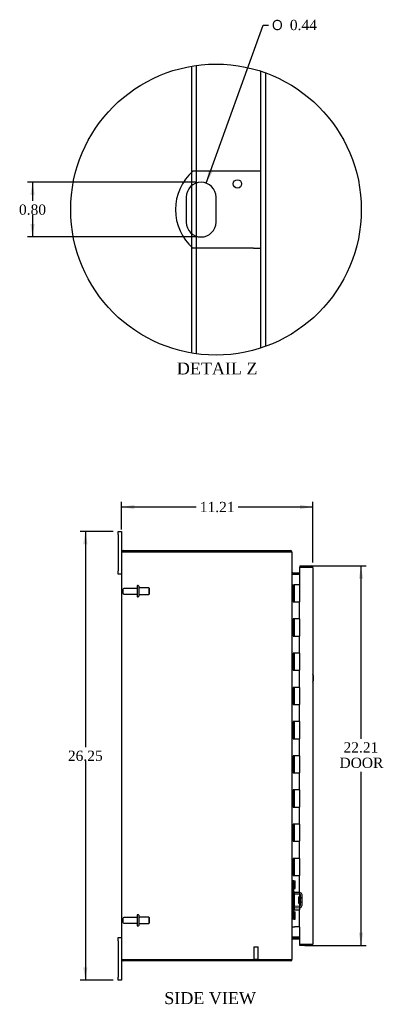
# Model space of a CAD drawing. Header units: inches. Extents: x 11 to 147, y 3 to 98.
# Tile 2 of 8: x 11 to 32, y 34 to 91. Entities that reach past the tile are written whole.
import ezdxf
from ezdxf.enums import TextEntityAlignment as Align

# ---------------------------------------------------------------- set-up
doc = ezdxf.new("R2010")
doc.units = ezdxf.units.IN
doc.header["$MEASUREMENT"] = 0
doc.layers.get('0').update_dxf_attribs({"linetype": 'CONTINUOUS'})
for name, color, linetype in [('COM40153-1', 7, 'CONTINUOUS'), ('COM42780', 7, 'CONTINUOUS'), ('COM48452', 7, 'CONTINUOUS'), ('COM71780-10', 7, 'CONTINUOUS'), ('DEFAULT', 7, 'CONTINUOUS'), ('FET07710', 7, 'CONTINUOUS'), ('HNG10620-20B', 7, 'CONTINUOUS'), ('HNG10620-20C', 7, 'CONTINUOUS'), ('STD21878', 7, 'CONTINUOUS'), ('STD26094', 7, 'CONTINUOUS')]:
    doc.layers.add(name, color=color, linetype=linetype)
doc.styles.add('SEACAD_SOLID_EDGE_ANSI1_SY', font='txt')
doc.styles.add('SEACAD_TIMES_NEW_ROMAN', font='times.ttf')

# ---------------------------------------------------------------- blocks, each defined once
blk = doc.blocks.new('GDIMGGROUP5')
at = {"layer": 'DEFAULT', "linetype": 'Continuous'}
for points in [[(17.91, 62.947), (17.16, 62.822), (17.91, 62.697)], [(27.62, 62.947), (27.62, 62.697), (28.37, 62.822)]]:
    blk.add_hatch(color=136, dxfattribs=at).paths.add_polyline_path(points)
at = {"layer": 'DEFAULT', "color": 136, "linetype": 'Continuous'}
for p, q in [((17.16, 61.511), (17.16, 63.122)), ((17.16, 62.822), (21.531, 62.822)), ((23.999, 62.822), (28.37, 62.822)), ((28.37, 59.568), (28.37, 63.122))]:
    blk.add_line(p, q, dxfattribs=at)
at = {"layer": 'DEFAULT', "color": 136, "linetype": 'Continuous', "style": 'SEACAD_TIMES_NEW_ROMAN'}
blk.add_text('11.21', height=0.6, dxfattribs=at).set_placement((21.741, 63.122), align=Align.TOP_LEFT)
blk = doc.blocks.new('GDIMGGROUP6')
at = {"layer": 'DEFAULT', "linetype": 'Continuous'}
for points in [[(14.918, 60.648), (15.168, 60.648), (15.043, 61.398)], [(14.918, 35.898), (15.043, 35.148), (15.168, 35.898)]]:
    blk.add_hatch(color=136, dxfattribs=at).paths.add_polyline_path(points)
at = {"layer": 'DEFAULT', "color": 136, "linetype": 'Continuous'}
for p, q in [((16.673, 61.398), (14.743, 61.398)), ((15.043, 61.398), (15.043, 48.783)), ((15.043, 47.973), (15.043, 35.148)), ((16.673, 35.148), (14.743, 35.148))]:
    blk.add_line(p, q, dxfattribs=at)
at = {"layer": 'DEFAULT', "color": 136, "linetype": 'Continuous', "style": 'SEACAD_TIMES_NEW_ROMAN'}
blk.add_text('26.25', height=0.6, dxfattribs=at).set_placement((14.019, 48.573), align=Align.TOP_LEFT)
blk = doc.blocks.new('GDIMGGROUP21')
at = {"layer": 'DEFAULT', "linetype": 'Continuous'}
for points in [[(31.309, 58.626), (31.184, 59.376), (31.059, 58.626)], [(31.309, 37.921), (31.059, 37.921), (31.184, 37.171)]]:
    blk.add_hatch(color=136, dxfattribs=at).paths.add_polyline_path(points)
at = {"layer": 'DEFAULT', "color": 136, "linetype": 'Continuous'}
for p, q in [((27.903, 59.376), (31.484, 59.376)), ((31.184, 59.376), (31.184, 49.274)), ((31.184, 47.329), (31.184, 37.171)), ((27.903, 37.171), (31.484, 37.171))]:
    blk.add_line(p, q, dxfattribs=at)
at = {"layer": 'DEFAULT', "color": 136, "linetype": 'Continuous', "style": 'SEACAD_TIMES_NEW_ROMAN'}
for s, p in [('22.21', (30.16, 49.064)), ('DOOR', (29.925, 48.164))]:
    blk.add_text(s, height=0.6, dxfattribs=at).set_placement(p, align=Align.TOP_LEFT)
blk = doc.blocks.new('GDIMGGROUP26')
at = {"layer": 'DEFAULT', "linetype": 'Continuous'}
blk.add_hatch(color=136, dxfattribs=at).paths.add_polyline_path([(22.255, 82.507), (22.117, 81.759), (22.49, 82.422)])
at = {"layer": 'DEFAULT', "color": 136, "linetype": 'Continuous'}
for p, q in [((22.117, 81.759), (25.464, 91.009)), ((25.464, 91.009), (25.764, 91.009))]:
    blk.add_line(p, q, dxfattribs=at)
for s, style, p in [('O', 'SEACAD_SOLID_EDGE_ANSI1_SY', (25.974, 91.309)), ('0.44', 'SEACAD_TIMES_NEW_ROMAN', (27.018, 91.309))]:
    blk.add_text(s, height=0.6, dxfattribs=dict(at, style=style)).set_placement(p, align=Align.TOP_LEFT)
blk = doc.blocks.new('GDIMGGROUP27')
at = {"layer": 'DEFAULT', "linetype": 'Continuous'}
for points in [[(11.825, 81.062), (12.075, 81.062), (11.95, 81.812)], [(11.825, 79.362), (11.95, 78.612), (12.075, 79.362)]]:
    blk.add_hatch(color=136, dxfattribs=at).paths.add_polyline_path(points)
at = {"layer": 'DEFAULT', "color": 136, "linetype": 'Continuous'}
for p, q in [((21.52, 81.812), (11.65, 81.812)), ((11.95, 81.812), (11.95, 80.722)), ((11.95, 79.912), (11.95, 78.612)), ((21.52, 78.612), (11.65, 78.612))]:
    blk.add_line(p, q, dxfattribs=at)
at = {"layer": 'DEFAULT', "color": 136, "linetype": 'Continuous', "style": 'SEACAD_TIMES_NEW_ROMAN'}
blk.add_text('0.80', height=0.6, dxfattribs=at).set_placement((11.154, 80.512), align=Align.TOP_LEFT)

msp = doc.modelspace()

# ---------------------------------------------------------------- linework, layer by layer
at = {"color": 7}
msp.add_circle((22.694, 80.212), 8.51, dxfattribs=at)
at = {"layer": 'COM40153-1', "color": 7}
for p, q in [((24.888, 82.462), (21.336, 82.462)), ((25.32, 82.462), (24.888, 82.462)), ((20.946, 80.938), (20.946, 79.486)), ((22.694, 79.486), (22.694, 80.938)), ((24.888, 77.962), (21.336, 77.962)), ((24.888, 77.962), (25.32, 77.962))]:
    msp.add_line(p, q, dxfattribs=at)
msp.add_circle((23.944, 81.714), 0.25, dxfattribs=at)
for centre, radius, start, end in [((23.32, 80.212), 3, 131.40962, 228.59038), ((21.82, 80.938), 0.874, 0, 180), ((21.82, 79.486), 0.874, 180, 0), ((27.66, 52.813), 0.75, 341.20309, 18.79691)]:
    msp.add_arc(centre, radius, start, end, dxfattribs=at)
at = {"layer": 'COM42780', "color": 7}
for p, q in [((27.16, 40.951), (27.16, 40.514)), ((27.16, 40.951), (27.202, 40.951)), ((27.252, 40.951), (27.202, 40.951)), ((27.252, 40.951), (27.32, 40.951)), ((27.252, 40.514), (27.252, 40.951)), ((27.255, 40.951), (27.255, 40.514)), ((27.32, 40.514), (27.32, 40.951)), ((27.16, 40.514), (27.16, 40.328)), ((27.202, 40.514), (27.16, 40.514)), ((27.252, 40.514), (27.202, 40.514)), ((27.252, 40.514), (27.32, 40.514)), ((27.255, 40.328), (27.255, 40.514)), ((27.59, 40.18), (27.301, 40.185)), ((27.592, 40.275), (27.302, 40.28)), ((27.542, 39.64), (27.542, 40.03)), ((27.637, 40.03), (27.542, 40.03)), ((27.732, 39.96), (27.542, 39.96)), ((27.732, 39.942), (27.542, 39.942)), ((27.646, 40.264), (27.592, 40.275)), ((27.637, 39.538), (27.637, 40.132)), ((27.732, 39.538), (27.732, 40.132)), ((27.16, 39.342), (27.16, 39.157)), ((27.16, 39.157), (27.16, 38.72)), ((27.16, 39.157), (27.202, 39.157)), ((27.202, 39.157), (27.252, 39.157)), ((27.252, 39.157), (27.32, 39.157)), ((27.252, 38.72), (27.252, 39.157)), ((27.255, 39.157), (27.255, 39.342)), ((27.255, 39.157), (27.255, 38.72)), ((27.301, 39.485), (27.59, 39.49)), ((27.302, 39.39), (27.592, 39.395)), ((27.32, 38.72), (27.32, 39.157)), ((27.542, 39.729), (27.732, 39.729)), ((27.732, 39.71), (27.542, 39.71)), ((27.542, 39.64), (27.637, 39.64)), ((27.592, 39.395), (27.646, 39.407)), ((27.202, 38.72), (27.16, 38.72)), ((27.252, 38.72), (27.202, 38.72)), ((27.252, 38.72), (27.32, 38.72)), ((27.254, 39.025), (27.255, 39.025)), ((27.254, 38.916), (27.254, 39.025)), ((27.254, 38.995), (27.255, 38.995)), ((27.254, 38.916), (27.255, 38.916)), ((27.254, 38.885), (27.254, 38.916)), ((27.254, 38.91), (27.255, 38.91)), ((27.254, 38.885), (27.255, 38.885)), ((27.254, 38.852), (27.254, 38.885)), ((27.254, 38.852), (27.255, 38.852))]:
    msp.add_line(p, q, dxfattribs=at)
for centre, radius, start, end in [((27.303, 40.328), 0.143, 180, 206.90823), ((27.303, 40.328), 0.048, 180, 269), ((27.303, 40.328), 0.143, 206.90823, 269), ((27.589, 40.132), 0.048, 0, 89), ((27.589, 40.132), 0.143, 0, 66.66652), ((27.303, 39.342), 0.143, 153.09177, 180), ((27.303, 39.342), 0.143, 91, 153.09177), ((27.303, 39.342), 0.048, 91, 180), ((27.589, 39.538), 0.048, 271, 0), ((27.589, 39.538), 0.143, 293.33348, 0)]:
    msp.add_arc(centre, radius, start, end, dxfattribs=at)
at = {"layer": 'COM48452', "color": 7}
for p, q in [((21.268, 82.4), (21.268, 88.601)), ((21.556, 82.462), (21.556, 88.645)), ((25.32, 72.117), (25.32, 88.306)), ((25.608, 72.216), (25.608, 88.207)), ((21.268, 81.615), (21.268, 82.4)), ((21.556, 81.771), (21.556, 82.462)), ((21.556, 78.652), (21.556, 81.771)), ((21.268, 78.808), (21.268, 81.615)), ((21.268, 78.023), (21.268, 78.808)), ((21.556, 77.962), (21.556, 78.652)), ((21.268, 71.822), (21.268, 78.023)), ((21.556, 71.778), (21.556, 77.962)), ((17.16, 60.165), (17.16, 36.381)), ((17.166, 60.201), (17.268, 60.201)), ((17.268, 60.201), (17.166, 60.201)), ((17.268, 60.273), (27.052, 60.273)), ((17.268, 60.201), (27.052, 60.201)), ((27.052, 60.201), (17.268, 60.201)), ((27.052, 60.201), (27.052, 60.273)), ((27.136, 60.165), (27.16, 60.165)), ((27.16, 60.141), (27.16, 60.165)), ((27.16, 36.407), (27.16, 60.14)), ((27.196, 58.97), (27.196, 58.898)), ((27.196, 58.97), (27.575, 58.97)), ((27.196, 58.898), (27.575, 58.898)), ((27.196, 58.885), (27.575, 58.885)), ((27.575, 37.662), (27.196, 37.662)), ((27.196, 37.648), (27.575, 37.648)), ((27.196, 37.576), (27.196, 37.648)), ((27.196, 37.576), (27.575, 37.576)), ((17.268, 36.345), (17.166, 36.345)), ((17.166, 36.345), (17.268, 36.345)), ((17.268, 36.345), (27.052, 36.345)), ((27.052, 36.345), (17.268, 36.345)), ((27.052, 36.345), (27.052, 36.273)), ((27.136, 36.381), (27.16, 36.381)), ((27.16, 36.381), (27.16, 36.406)), ((27.052, 36.273), (17.268, 36.273))]:
    msp.add_line(p, q, dxfattribs=at)
for centre, radius, start, end in [((17.268, 60.165), 0.108, 160.52878, 180), ((17.268, 60.165), 0.108, 90, 160.52878), ((27.052, 60.165), 0.108, 0, 90), ((27.052, 60.165), 0.036, 51.27642, 90), ((27.196, 59.006), 0.036, 180, 270), ((27.196, 59.006), 0.108, 259.60319, 270), ((27.196, 37.54), 0.036, 90, 180), ((27.196, 37.54), 0.108, 90, 100.39653), ((17.268, 36.381), 0.108, 180, 199.47122), ((17.268, 36.381), 0.108, 199.47122, 270), ((27.052, 36.381), 0.108, 270, 0), ((27.052, 36.381), 0.036, 270, 308.72358)]:
    msp.add_arc(centre, radius, start, end, dxfattribs=at)
for centre, start_param, end_param in [((17.268, 60.165), 2.801756, 3.141593), ((17.268, 36.381), 3.141593, 3.48143)]:
    msp.add_ellipse(centre, major_axis=(0.108, 0), ratio=0.997813, start_param=start_param, end_param=end_param, dxfattribs=at)
for points, knots in [([(27.16, 60.14), (27.16, 60.145), (27.157, 60.15), (27.147, 60.16), (27.139, 60.165), (27.119, 60.176), (27.107, 60.181), (27.08, 60.191), (27.066, 60.196), (27.052, 60.201)], [0, 0, 0, 0, 0.25, 0.25, 0.5, 0.5, 0.75, 0.75, 1, 1, 1, 1]), ([(27.16, 58.988), (27.16, 58.978), (27.161, 58.968), (27.163, 58.947), (27.165, 58.937), (27.168, 58.922), (27.17, 58.918), (27.173, 58.908), (27.175, 58.904), (27.18, 58.896), (27.183, 58.892), (27.187, 58.888), (27.189, 58.887), (27.192, 58.885), (27.194, 58.885), (27.196, 58.885)], [0, 0, 0, 0, 0.25, 0.25, 0.5, 0.5, 0.625, 0.625, 0.75, 0.75, 0.875, 0.875, 0.9375, 0.9375, 1, 1, 1, 1]), ([(27.196, 37.662), (27.194, 37.662), (27.192, 37.661), (27.189, 37.66), (27.187, 37.659), (27.183, 37.655), (27.18, 37.651), (27.175, 37.643), (27.173, 37.638), (27.17, 37.629), (27.168, 37.624), (27.165, 37.61), (27.163, 37.6), (27.161, 37.579), (27.16, 37.569), (27.16, 37.558)], [0, 0, 0, 0, 0.0625, 0.0625, 0.125, 0.125, 0.25, 0.25, 0.375, 0.375, 0.5, 0.5, 0.75, 0.75, 1, 1, 1, 1]), ([(27.052, 36.345), (27.066, 36.351), (27.08, 36.356), (27.107, 36.366), (27.119, 36.371), (27.139, 36.381), (27.147, 36.387), (27.157, 36.397), (27.16, 36.402), (27.16, 36.407)], [0, 0, 0, 0, 0.25, 0.25, 0.5, 0.5, 0.75, 0.75, 1, 1, 1, 1])]:
    msp.add_open_spline(points, degree=3, knots=knots, dxfattribs=at)
at = {"layer": 'COM71780-10', "color": 7}
for p, q in [((27.603, 59.376), (27.603, 59.304)), ((27.603, 59.376), (28.262, 59.376)), ((28.262, 59.304), (27.575, 59.304)), ((27.575, 59.304), (27.575, 58.273)), ((27.603, 59.304), (28.262, 59.304)), ((28.364, 59.304), (28.262, 59.304)), ((28.262, 59.304), (28.364, 59.304)), ((28.37, 59.268), (28.37, 37.279)), ((27.575, 38.273), (27.575, 37.243)), ((27.575, 37.243), (28.262, 37.243)), ((27.603, 37.171), (27.603, 37.243)), ((28.262, 37.243), (27.603, 37.243)), ((28.262, 37.171), (27.603, 37.171)), ((28.262, 37.243), (28.364, 37.243)), ((28.364, 37.243), (28.262, 37.243))]:
    msp.add_line(p, q, dxfattribs=at)
for centre, start, end in [((28.262, 59.268), 19.47122, 90), ((28.262, 59.268), 0, 19.47122), ((28.262, 37.279), 270, 340.52878), ((28.262, 37.279), 340.52878, 360)]:
    msp.add_arc(centre, 0.108, start, end, dxfattribs=at)
for centre, start_param, end_param in [((28.262, 59.268), 3.141593, 3.48143), ((28.262, 37.279), 2.801756, 3.141593)]:
    msp.add_ellipse(centre, major_axis=(-0.108, 0), ratio=0.997813, start_param=start_param, end_param=end_param, dxfattribs=at)
at = {"layer": 'FET07710', "color": 7}
for p, q in [((16.973, 61.211), (16.973, 61.398)), ((16.973, 61.398), (17.16, 61.398)), ((16.973, 61.211), (16.973, 59.086)), ((17.16, 61.398), (17.16, 61.211)), ((17.16, 61.211), (17.16, 60.165)), ((16.973, 58.898), (16.973, 59.086)), ((17.16, 58.898), (16.973, 58.898)), ((16.973, 37.461), (16.973, 37.648)), ((16.973, 37.648), (17.16, 37.648)), ((16.973, 37.461), (16.973, 35.336)), ((17.16, 36.381), (17.16, 35.336)), ((16.973, 35.148), (16.973, 35.336)), ((17.16, 35.148), (16.973, 35.148)), ((17.16, 35.336), (17.16, 35.148))]:
    msp.add_line(p, q, dxfattribs=at)
at = {"layer": 'HNG10620-20B', "color": 7}
for p, q in [((27.16, 58.273), (27.186, 58.273)), ((27.186, 58.273), (27.204, 58.273)), ((27.204, 58.273), (27.246, 58.273)), ((27.204, 58.273), (27.204, 57.273)), ((27.246, 58.273), (27.246, 57.273)), ((27.204, 57.273), (27.313, 57.273)), ((27.313, 57.273), (27.575, 57.273)), ((27.575, 56.273), (27.575, 57.273)), ((27.313, 56.273), (27.204, 56.273)), ((27.204, 56.273), (27.204, 55.273)), ((27.246, 56.273), (27.246, 55.273)), ((27.575, 56.273), (27.313, 56.273)), ((27.204, 55.273), (27.313, 55.273)), ((27.313, 55.273), (27.575, 55.273)), ((27.575, 54.273), (27.575, 55.273)), ((27.313, 54.273), (27.204, 54.273)), ((27.204, 54.273), (27.204, 53.273)), ((27.246, 54.273), (27.246, 53.273)), ((27.575, 54.273), (27.313, 54.273)), ((27.204, 53.273), (27.313, 53.273)), ((27.313, 53.273), (27.575, 53.273)), ((27.575, 52.273), (27.575, 53.273)), ((27.313, 52.273), (27.204, 52.273)), ((27.204, 52.273), (27.204, 51.273)), ((27.246, 52.273), (27.246, 51.273)), ((27.575, 52.273), (27.313, 52.273)), ((27.204, 51.273), (27.313, 51.273)), ((27.313, 51.273), (27.575, 51.273)), ((27.575, 50.273), (27.575, 51.273)), ((27.313, 50.273), (27.204, 50.273)), ((27.204, 50.273), (27.204, 49.273)), ((27.246, 50.273), (27.246, 49.273)), ((27.575, 50.273), (27.313, 50.273)), ((27.204, 49.273), (27.313, 49.273)), ((27.313, 49.273), (27.575, 49.273)), ((27.575, 48.273), (27.575, 49.273)), ((27.313, 48.273), (27.204, 48.273)), ((27.204, 48.273), (27.204, 47.273)), ((27.246, 48.273), (27.246, 47.273)), ((27.575, 48.273), (27.313, 48.273)), ((27.204, 47.273), (27.313, 47.273)), ((27.313, 47.273), (27.575, 47.273)), ((27.575, 46.273), (27.575, 47.273)), ((27.313, 46.273), (27.204, 46.273)), ((27.204, 46.273), (27.204, 45.273)), ((27.246, 46.273), (27.246, 45.273)), ((27.575, 46.273), (27.313, 46.273)), ((27.204, 45.273), (27.313, 45.273)), ((27.313, 45.273), (27.575, 45.273)), ((27.575, 44.273), (27.575, 45.273)), ((27.313, 44.273), (27.204, 44.273)), ((27.204, 44.273), (27.204, 43.273)), ((27.246, 44.273), (27.246, 43.273)), ((27.575, 44.273), (27.313, 44.273)), ((27.204, 43.273), (27.313, 43.273)), ((27.313, 43.273), (27.575, 43.273)), ((27.575, 42.273), (27.575, 43.273)), ((27.313, 42.273), (27.204, 42.273)), ((27.204, 42.273), (27.204, 41.273)), ((27.246, 42.273), (27.246, 41.273)), ((27.575, 42.273), (27.313, 42.273)), ((27.204, 41.273), (27.313, 41.273)), ((27.313, 41.273), (27.575, 41.273)), ((27.575, 40.273), (27.575, 41.273)), ((27.313, 40.273), (27.204, 40.273)), ((27.204, 40.273), (27.204, 39.273)), ((27.246, 40.273), (27.246, 39.273)), ((27.575, 40.273), (27.313, 40.273)), ((27.204, 39.273), (27.313, 39.273)), ((27.313, 39.273), (27.575, 39.273)), ((27.575, 38.273), (27.575, 39.273)), ((27.16, 38.273), (27.186, 38.273)), ((27.186, 38.273), (27.313, 38.273)), ((27.575, 38.273), (27.313, 38.273))]:
    msp.add_line(p, q, dxfattribs=at)
at = {"layer": 'HNG10620-20C', "color": 7}
for p, q in [((27.575, 58.273), (27.268, 58.273)), ((27.268, 58.273), (27.268, 57.273)), ((27.575, 58.273), (27.575, 57.273)), ((27.313, 57.273), (27.575, 57.273)), ((27.575, 56.273), (27.575, 57.273)), ((27.268, 56.273), (27.268, 55.273)), ((27.575, 56.273), (27.313, 56.273)), ((27.575, 56.273), (27.575, 55.273)), ((27.313, 55.273), (27.575, 55.273)), ((27.575, 54.273), (27.575, 55.273)), ((27.268, 54.273), (27.268, 53.273)), ((27.575, 54.273), (27.313, 54.273)), ((27.575, 54.273), (27.575, 53.273)), ((27.313, 53.273), (27.575, 53.273)), ((27.575, 52.273), (27.575, 53.273)), ((27.268, 52.273), (27.268, 51.273)), ((27.575, 52.273), (27.313, 52.273)), ((27.575, 52.273), (27.575, 51.273)), ((27.313, 51.273), (27.575, 51.273)), ((27.575, 50.273), (27.575, 51.273)), ((27.268, 50.273), (27.268, 49.273)), ((27.575, 50.273), (27.313, 50.273)), ((27.575, 50.273), (27.575, 49.273)), ((27.313, 49.273), (27.575, 49.273)), ((27.575, 48.273), (27.575, 49.273)), ((27.268, 48.273), (27.268, 47.273)), ((27.575, 48.273), (27.313, 48.273)), ((27.575, 48.273), (27.575, 47.273)), ((27.313, 47.273), (27.575, 47.273)), ((27.575, 46.273), (27.575, 47.273)), ((27.268, 46.273), (27.268, 45.273)), ((27.575, 46.273), (27.313, 46.273)), ((27.575, 46.273), (27.575, 45.273)), ((27.313, 45.273), (27.575, 45.273)), ((27.575, 44.273), (27.575, 45.273)), ((27.268, 44.273), (27.268, 43.273)), ((27.575, 44.273), (27.313, 44.273)), ((27.575, 44.273), (27.575, 43.273)), ((27.313, 43.273), (27.575, 43.273)), ((27.575, 42.273), (27.575, 43.273)), ((27.268, 42.273), (27.268, 41.273)), ((27.575, 42.273), (27.313, 42.273)), ((27.575, 42.273), (27.575, 41.273)), ((27.313, 41.273), (27.575, 41.273)), ((27.575, 40.273), (27.575, 41.273)), ((27.268, 40.273), (27.268, 39.273)), ((27.575, 40.273), (27.313, 40.273)), ((27.575, 40.273), (27.575, 39.273)), ((27.313, 39.273), (27.575, 39.273)), ((27.575, 38.273), (27.575, 39.273))]:
    msp.add_line(p, q, dxfattribs=at)
at = {"layer": 'STD21878', "color": 7}
for p, q in [((24.903, 37.095), (25.153, 37.095)), ((24.903, 37.095), (24.903, 36.377)), ((25.153, 36.377), (25.153, 37.095)), ((24.888, 36.377), (25.169, 36.377)), ((24.888, 36.377), (24.888, 36.345)), ((24.888, 36.345), (24.888, 36.345)), ((25.169, 36.345), (25.169, 36.377)), ((25.169, 36.345), (25.169, 36.345))]:
    msp.add_line(p, q, dxfattribs=at)
at = {"layer": 'STD26094', "color": 7}
for p, q in [((18.069, 58.193), (18.069, 57.603)), ((18.139, 58.223), (18.099, 58.223)), ((18.169, 58.193), (18.169, 57.603)), ((17.232, 58.003), (17.232, 57.793)), ((18.069, 58.063), (17.292, 58.063)), ((17.292, 57.733), (18.069, 57.733)), ((18.757, 58.086), (18.169, 58.086)), ((18.169, 57.711), (18.757, 57.711)), ((18.757, 58.086), (18.757, 57.711)), ((18.794, 58.048), (18.757, 58.086)), ((18.757, 57.711), (18.794, 57.748)), ((18.794, 57.748), (18.794, 58.048)), ((18.099, 57.573), (18.139, 57.573)), ((17.232, 38.753), (17.232, 38.543)), ((18.069, 38.813), (17.292, 38.813)), ((18.069, 38.943), (18.069, 38.353)), ((18.139, 38.973), (18.099, 38.973)), ((18.169, 38.943), (18.169, 38.353)), ((18.757, 38.836), (18.169, 38.836)), ((18.757, 38.836), (18.757, 38.461)), ((18.794, 38.798), (18.757, 38.836)), ((18.794, 38.498), (18.794, 38.798)), ((17.292, 38.483), (18.069, 38.483)), ((18.099, 38.323), (18.139, 38.323)), ((18.169, 38.461), (18.757, 38.461)), ((18.757, 38.461), (18.794, 38.498))]:
    msp.add_line(p, q, dxfattribs=at)
for centre, radius, start, end in [((18.099, 58.193), 0.03, 90, 180), ((18.139, 58.193), 0.03, 0, 90), ((17.292, 58.003), 0.06, 90, 180), ((17.292, 57.793), 0.06, 180, 270), ((18.099, 57.603), 0.03, 180, 270), ((18.139, 57.603), 0.03, 270, 0), ((17.292, 38.753), 0.06, 90, 180), ((18.099, 38.943), 0.03, 90, 180), ((18.139, 38.943), 0.03, 0, 90), ((17.292, 38.543), 0.06, 180, 270), ((18.099, 38.353), 0.03, 180, 270), ((18.139, 38.353), 0.03, 270, 0)]:
    msp.add_arc(centre, radius, start, end, dxfattribs=at)

# ---------------------------------------------------------------- block references
at = {"layer": 'DEFAULT', "color": 7}
for name in ['GDIMGGROUP26', 'GDIMGGROUP27', 'GDIMGGROUP5', 'GDIMGGROUP6', 'GDIMGGROUP21']:
    msp.add_blockref(name, (0, 0), dxfattribs=at)

# ---------------------------------------------------------------- texts
at = {"layer": 'DEFAULT', "color": 7, "style": 'SEACAD_TIMES_NEW_ROMAN'}
for s, p in [('DETAIL Z', (20.397, 71.272)), ('SIDE VIEW', (19.663, 34.452))]:
    msp.add_text(s, height=0.7, dxfattribs=at).set_placement(p, align=Align.TOP_LEFT)

doc.saveas('drawing.dxf')
